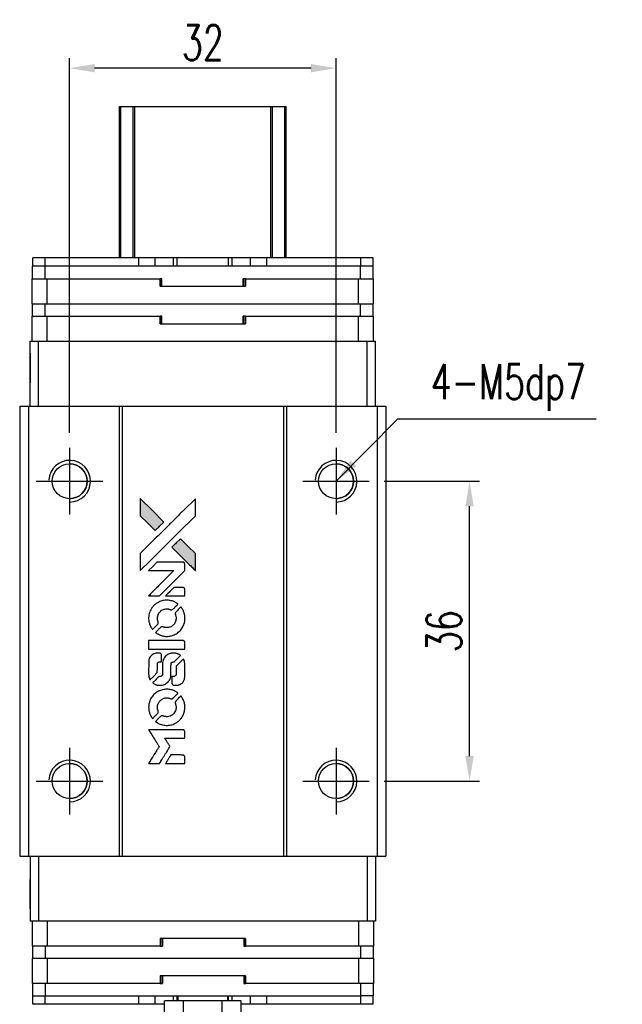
# Model space of a CAD drawing. Header units: millimetres. Extents: x 16 to 294, y -38 to 207.
# Tile 2 of 3: x 35 to 107, y 89 to 207. Entities that reach past the tile are written whole.
import ezdxf

# ---------------------------------------------------------------- set-up
doc = ezdxf.new("R2010")
doc.units = ezdxf.units.MM
doc.header["$LTSCALE"] = 0.15
doc.layers.get('0').update_dxf_attribs({"linetype": 'CONTINUOUS'})
doc.layers.get('Defpoints').update_dxf_attribs({"linetype": 'CONTINUOUS'})
doc.layers.add('DIM', color=4, linetype='CONTINUOUS')
doc.styles.add('DIM-7', font='SIMPLEX.shx', dxfattribs={"width": 0.7, "bigfont": 'chineset.shx'})
doc.dimstyles.new('CNS', dxfattribs={"dimtxt": 3.5, "dimasz": 2.5, "dimexe": 1, "dimexo": 1.5, "dimgap": 0.09, "dimtad": 0, "dimdsep": 46, "dimtxsty": 'DIM-7', "dimcen": 0.09, "dimclrd": 4, "dimclre": 4, "dimclrt": 4, "dimadec": 0, "dimazin": 0, "dimtfac": 1, "dimtix": 1, "dimtmove": 2, "dimatfit": 3, "dimfxl": 1, "dimtvp": 0.971429, "dimtolj": 1, "dimarcsym": 0})

# ---------------------------------------------------------------- blocks, each defined once
blk = doc.blocks.new('*D206')
at = {"layer": 'Defpoints', "color": 0}
for p in [(76.92, 151.86), (88.96, 151.86), (76.92, 115.86)]:
    blk.add_point(p, dxfattribs=at)
at = {"layer": 'DIM', "color": 7, "lineweight": -2}
for p, q in [((78.72, 151.86), (90.16, 151.86)), ((88.96, 118.86), (88.96, 148.86)), ((78.72, 115.86), (90.16, 115.86))]:
    blk.add_line(p, q, dxfattribs=at)
at = {"layer": 'DIM', "color": 7}
for points in [[(88.46, 148.86), (89.46, 148.86), (88.96, 151.86)], [(88.46, 118.86), (89.46, 118.86), (88.96, 115.86)]]:
    blk.add_solid(points, dxfattribs=at)
at = {"layer": 'DIM', "color": 7, "insert": (85.9, 133.86), "char_height": 4.2, "attachment_point": 5, "rotation": 90, "style": 'DIM-7'}
blk.add_mtext('\\A1;36', dxfattribs=at)
blk = doc.blocks.new('A$C65c57811')
at = {"linetype": 'Continuous'}
h = blk.add_hatch(color=256, dxfattribs=at)
h.dxf.hatch_style = 1
h.paths.add_polyline_path([(0, 31.81), (0, 30.78), (0, 29.76), (0.89, 28.87, 0.000288), (1.23, 28.53, 0.000479), (1.52, 28.24, 0.000013), (1.79, 27.99, 0.197177), (1.79, 27.98, 0.197497), (1.79, 27.99, 0.00004), (1.94, 28.13, 0.000834), (2.11, 28.3, 0.000506), (2.3, 28.49), (2.81, 29), (1.41, 30.41)])
h.paths.add_polyline_path([(4.81, 27), (4.3, 26.49, 0.000476), (4.11, 26.29, 0.000789), (3.94, 26.13, 0.000035), (3.79, 25.98, 0.19758), (3.79, 25.97, 0.198396), (3.79, 25.97, 0.000019), (4, 25.77, 0.000582), (4.22, 25.54, 0.000351), (4.49, 25.27, 0.000108), (5.62, 24.15, 0.000692), (6.19, 23.58, 0.000077), (6.59, 23.19, 0.197527), (6.6, 23.18, 0.410181), (6.61, 23.19, 0.000493), (6.61, 23.4, 0.002424), (6.61, 23.69, 0.000529), (6.61, 24.19), (6.61, 25.2), (5.71, 26.1)])
for points in [[(0.89, 28.87, 0.000288), (1.23, 28.53, 0.000479), (1.52, 28.24, 0.000013), (1.79, 27.99, 0.197177), (1.79, 27.98, 0.197497), (1.79, 27.99, 0.00004), (1.94, 28.13, 0.000836), (2.11, 28.3, 0.000505), (2.3, 28.49), (2.81, 29), (1.41, 30.41), (0, 31.81), (0, 30.78), (0, 29.76)], [(1.24, 24.39, -0.000056), (1.85, 25.01, -0.000021), (2.72, 25.87, -0.000021), (3.66, 26.81, -0.000025), (4.54, 27.69), (6.61, 29.75), (6.61, 30.78), (6.61, 31.8), (5.22, 30.42, 0.000274), (4.55, 29.76, 0.000123), (3.68, 28.88, 0.000121), (2.75, 27.96, 0.000165), (1.92, 27.13), (0, 25.22), (0, 24.19), (0, 23.16)], [(4.49, 25.27, 0.000108), (5.62, 24.15, 0.000692), (6.19, 23.58, 0.000077), (6.59, 23.19, 0.197527), (6.6, 23.18, 0.410182), (6.61, 23.19, 0.000493), (6.61, 23.4, 0.002424), (6.61, 23.69, 0.000529), (6.61, 24.19), (6.61, 25.2), (5.71, 26.1), (4.81, 27), (4.3, 26.49, 0.000476), (4.11, 26.29, 0.000789), (3.94, 26.13, 0.000035), (3.79, 25.98, 0.19758), (3.79, 25.97, 0.198396), (3.79, 25.97, 0.000019), (4, 25.77, 0.000582), (4.22, 25.54, 0.000351)], [(1.64, 20.12), (2.3, 20.12), (3.82, 21.64), (5.34, 23.17), (5.34, 23.59, 0.0008), (5.33, 23.86, 0.010795), (5.33, 23.96, 0.030495), (5.32, 24.02, 0.080372), (5.31, 24.06, 0.03816), (5.29, 24.09, 0.041799), (5.26, 24.12, 0.042486), (5.23, 24.15, 0.042078), (5.19, 24.17, 0.099276), (5.14, 24.18, 0.003302), (4.93, 24.18, 0.002586), (4.56, 24.19, 0.000204), (3.57, 24.18), (2, 24.18), (1.49, 23.67), (0.99, 23.17), (2.5, 23.16), (4.02, 23.16), (2.52, 21.67, 0.000253), (1.94, 21.09, 0.000412), (1.45, 20.6, 0.000041), (1.02, 20.17, 0.041338), (1, 20.15), (0.98, 20.12)], [(4.19, 20.12), (5.34, 20.12), (5.34, 20.55), (5.33, 20.97), (5.3, 21.02, 0.03146), (5.29, 21.05, 0.026444), (5.27, 21.07, 0.026444), (5.25, 21.09, 0.031457), (5.22, 21.1), (5.17, 21.13), (4.61, 21.14), (4.04, 21.14), (3.54, 20.64, 0.000745), (3.35, 20.44, 0.001228), (3.19, 20.28, 0.000087), (3.05, 20.13, 0.195134), (3.04, 20.13, 0.412117), (3.05, 20.12, 0.000048), (3.38, 20.12, 0.00109), (3.75, 20.12, 0.000653)], [(1.01, 17.21, 0.023681), (1.04, 17.03, 0.022402), (1.09, 16.85, 0.021929), (1.15, 16.67, 0.020503), (1.23, 16.49, 0.013745), (1.28, 16.39, 0.009767), (1.34, 16.28, 0.009658), (1.41, 16.18, 0.027804), (1.46, 16.12), (1.48, 16.09), (1.8, 16.41, 0.002053), (1.95, 16.56, 0.006738), (2.05, 16.67, 0.007826), (2.11, 16.74, 0.063909), (2.14, 16.78, 0.061532), (2.16, 16.83, 0.068674), (2.16, 16.89, 0.052072), (2.15, 16.96, 0.019648), (2.12, 17.05, -0.018366), (2.09, 17.17, -0.0288), (2.07, 17.27, -0.029061), (2.06, 17.37, -0.019155), (2.06, 17.49, -0.053809), (2.09, 17.74, -0.058833), (2.18, 17.98, -0.058566), (2.33, 18.18, -0.052525), (2.52, 18.36, -0.044733), (2.68, 18.46, -0.040573), (2.86, 18.53, -0.041123), (3.05, 18.57, -0.04951), (3.24, 18.58, -0.017369), (3.32, 18.57, -0.024255), (3.4, 18.56, -0.023787), (3.47, 18.53, -0.015798), (3.55, 18.5, 0.010631), (3.61, 18.48, 0.033653), (3.64, 18.47, 0.037806), (3.68, 18.47, 0.016307), (3.73, 18.47, 0.068179), (3.82, 18.48, 0.095747), (3.89, 18.52, 0.033418), (3.99, 18.6, 0.002133), (4.26, 18.88, 0.001452), (4.41, 19.03, 0.012393), (4.48, 19.1, 0.020479), (4.51, 19.15, 0.344362), (4.51, 19.16, 0.074287), (4.47, 19.2, 0.005454), (4.35, 19.27, 0.008391), (4.23, 19.35, 0.017097), (4.13, 19.4, 0.027375), (3.93, 19.49, 0.02835), (3.71, 19.55, 0.027723), (3.49, 19.59, 0.023913), (3.26, 19.61, 0.027047), (2.97, 19.6, 0.031685), (2.71, 19.56, 0.032425), (2.45, 19.49, 0.031013), (2.21, 19.39, 0.037914), (1.91, 19.22, 0.040153), (1.66, 19, 0.039834), (1.44, 18.75, 0.036173), (1.25, 18.46, 0.040752), (1.13, 18.17, 0.035885), (1.04, 17.86, 0.035491), (1, 17.53, 0.037615)], [(1.9, 15.69, 0.018008), (1.99, 15.63, 0.009842), (2.11, 15.56, 0.009807), (2.23, 15.49, 0.015716), (2.34, 15.44, 0.048467), (2.73, 15.32, 0.045841), (3.14, 15.27, 0.046006), (3.55, 15.3, 0.049638), (3.94, 15.4, 0.064819), (4.45, 15.67, 0.06695), (4.86, 16.06, 0.066691), (5.16, 16.54, 0.063505), (5.33, 17.09, 0.03135), (5.34, 17.23, 0.010439), (5.34, 17.44, 0.010391), (5.34, 17.65, 0.032408), (5.33, 17.79, 0.015696), (5.29, 17.95, 0.018095), (5.25, 18.11, 0.018551), (5.2, 18.25, 0.018352), (5.13, 18.4, 0.015568), (5.08, 18.49, 0.009832), (5.02, 18.6, 0.009795), (4.95, 18.7, 0.023727), (4.9, 18.77), (4.88, 18.8), (4.56, 18.48, 0.001528), (4.38, 18.31, 0.010022), (4.3, 18.22, 0.019586), (4.25, 18.16, 0.061865), (4.22, 18.11, 0.055054), (4.2, 18.05, 0.061607), (4.19, 17.98, 0.048725), (4.21, 17.9, 0.020221), (4.23, 17.8, -0.017722), (4.27, 17.69, -0.02685), (4.29, 17.59, -0.02759), (4.3, 17.49, -0.020233), (4.29, 17.38, -0.04793), (4.26, 17.17, -0.048386), (4.19, 16.98, -0.047866), (4.09, 16.79, -0.044964), (3.95, 16.63, -0.04333), (3.78, 16.49, -0.050921), (3.59, 16.39, -0.051473), (3.4, 16.34, -0.0459), (3.19, 16.32, -0.019014), (3.08, 16.32, -0.024114), (2.99, 16.33, -0.025081), (2.9, 16.35, -0.023892), (2.81, 16.38, 0.008624), (2.74, 16.41, 0.026486), (2.69, 16.42, 0.035074), (2.65, 16.43, 0.02756), (2.61, 16.43, 0.087163), (2.53, 16.42, 0.073291), (2.47, 16.38, 0.028074), (2.37, 16.29, 0.002594), (2.14, 16.07), (1.82, 15.74)], [(3.17, 13.75), (5.33, 13.75), (5.33, 14.18), (5.33, 14.6), (5.31, 14.65, 0.071429), (5.28, 14.7, 0.054799), (5.23, 14.73, 0.053585), (5.18, 14.76, 0.060698), (5.13, 14.77, 0.033975), (5.04, 14.78, 0.000112), (3.94, 14.78, 0.000726), (2.86, 14.78, 0.001084), (1.92, 14.77), (1, 14.77), (1, 14.26), (1, 13.75)], [(1.01, 10.58, 0.018538), (1.02, 10.51, 0.010695), (1.03, 10.44, 0.01068), (1.05, 10.36, 0.017678), (1.07, 10.29, 0.013849), (1.1, 10.22, 0.011814), (1.13, 10.15, 0.004513), (1.16, 10.08, 0.290035), (1.17, 10.07, 0.196418), (1.18, 10.07, 0.000124), (1.3, 10.2, 0.001477), (1.44, 10.34, 0.000898), (1.61, 10.5), (2.04, 10.93), (2.05, 11.47, -0.001471), (2.05, 11.88, -0.028714), (2.06, 12.01, -0.097073), (2.08, 12.08, -0.084199), (2.13, 12.14, -0.042698), (2.17, 12.17, -0.053912), (2.21, 12.19, -0.051004), (2.25, 12.2, -0.032967), (2.31, 12.2, 0.00807), (2.34, 12.2, 0.003023), (2.37, 12.2, 0.002994), (2.42, 12.21, 0.003629), (2.46, 12.21), (2.55, 12.22), (2.55, 12.63, 0.001618), (2.55, 12.83, 0.005206), (2.55, 12.96, 0.00535), (2.54, 13.05, 0.060675), (2.54, 13.09, 0.048484), (2.53, 13.11, 0.02389), (2.51, 13.13, 0.022812), (2.5, 13.15, 0.02462), (2.48, 13.17, 0.061781), (2.43, 13.22, 0.080179), (2.37, 13.24, 0.048561), (2.29, 13.25, 0.010021), (2.14, 13.25, 0.016602), (1.95, 13.25, 0.031409), (1.8, 13.23, 0.036474), (1.66, 13.19, 0.03439), (1.53, 13.13, 0.065928), (1.33, 12.99, 0.069066), (1.17, 12.8, 0.065697), (1.06, 12.57, 0.051559), (1.01, 12.3, 0.020904), (1.01, 12.15, 0.000451), (1, 11.44, 0.000419), (1, 10.72, 0.022759)], [(1.57, 9.63, 0.023289), (1.67, 9.57, 0.026845), (1.78, 9.51, 0.026047), (1.89, 9.47, 0.019751), (2.02, 9.43, 0.013249), (2.09, 9.42, 0.025169), (2.15, 9.41, 0.016532), (2.22, 9.41, 0.002937), (2.36, 9.41, 0.003317), (2.48, 9.41, 0.011808), (2.56, 9.41, 0.01777), (2.62, 9.42, 0.021476), (2.67, 9.43, 0.04325), (2.9, 9.5, 0.045753), (3.11, 9.61, 0.04649), (3.29, 9.75, 0.047672), (3.44, 9.93, 0.025315), (3.49, 10, 0.015208), (3.54, 10.09, 0.01512), (3.59, 10.19, 0.022488), (3.62, 10.28, 0.027857), (3.66, 10.42, 0.034138), (3.67, 10.55, 0.014286), (3.68, 10.75, 0.00124), (3.68, 11.25, -0.00103), (3.68, 11.56, -0.002552), (3.68, 11.79, -0.001594), (3.69, 11.97, -0.047676), (3.69, 12.01, -0.085307), (3.72, 12.09, -0.097789), (3.77, 12.14, -0.085947), (3.85, 12.18, -0.051339), (3.95, 12.2, 0.014634), (3.99, 12.2, 0.015028), (4.02, 12.21, 0.014927), (4.05, 12.22, 0.059415), (4.07, 12.22, 0.070595), (4.1, 12.25, 0.00028), (4.46, 12.61, 0.000111), (4.84, 12.98, 0.200239), (4.84, 12.99, 0.268906), (4.84, 13, 0.001866), (4.75, 13.05, 0.007532), (4.66, 13.1, 0.017818), (4.6, 13.13, 0.013256), (4.52, 13.16, 0.011636), (4.45, 13.19, 0.011528), (4.37, 13.21, 0.012303), (4.29, 13.23, 0.0423), (4.16, 13.25, 0.013657), (3.98, 13.25, 0.013857), (3.79, 13.24, 0.037428), (3.66, 13.23, 0.014927), (3.58, 13.2, 0.0122), (3.49, 13.18, 0.012518), (3.4, 13.15, 0.023062), (3.33, 13.12, 0.065961), (3.09, 12.95, 0.06055), (2.89, 12.72, 0.059676), (2.74, 12.45, 0.060497), (2.67, 12.15, 0.025683), (2.67, 12.09, 0.001528), (2.66, 11.9, 0.002124), (2.66, 11.65, 0.001173), (2.66, 11.36, -0.000809), (2.66, 10.84, -0.017164), (2.65, 10.68, -0.063931), (2.64, 10.6, -0.108429), (2.6, 10.54, -0.052941), (2.56, 10.51, -0.063675), (2.52, 10.49, -0.050562), (2.46, 10.47, -0.020337), (2.39, 10.46, 0.009897), (2.34, 10.46, 0.016482), (2.3, 10.45, 0.019019), (2.27, 10.45, 0.06043), (2.25, 10.44, 0.076267), (2.2, 10.41, 0.00054), (1.87, 10.07, 0.000307), (1.52, 9.72, 0.142594), (1.51, 9.69, 0.232419), (1.51, 9.68, 0.022995), (1.53, 9.67, 0.024627), (1.54, 9.65, 0.015407)], [(3.81, 9.57, 0.065483), (3.84, 9.52, 0.053271), (3.87, 9.48, 0.052018), (3.92, 9.44, 0.0556), (3.98, 9.42, 0.036839), (4.01, 9.41, 0.026922), (4.05, 9.4, 0.016905), (4.11, 9.4, 0.004317), (4.2, 9.4, 0.016369), (4.38, 9.4, 0.029936), (4.53, 9.42, 0.03418), (4.67, 9.46, 0.031327), (4.8, 9.51, 0.046935), (4.96, 9.61, 0.054053), (5.09, 9.73, 0.053701), (5.19, 9.88, 0.045364), (5.27, 10.06, 0.032479), (5.31, 10.21, 0.03386), (5.33, 10.37, 0.013578), (5.34, 10.61, 0.001155), (5.34, 11.25, 0.000413), (5.33, 11.79, 0.005008), (5.33, 12, 0.013199), (5.32, 12.12, 0.033956), (5.31, 12.2, 0.013909), (5.29, 12.29, 0.010864), (5.26, 12.39, 0.010938), (5.23, 12.47, 0.028702), (5.2, 12.53), (5.18, 12.58), (4.74, 12.14), (4.3, 11.7), (4.3, 11.19, -0.001504), (4.3, 10.97, -0.00328), (4.29, 10.81, -0.001901), (4.29, 10.67, -0.061333), (4.29, 10.64, -0.063621), (4.27, 10.6, -0.048633), (4.24, 10.56, -0.046769), (4.2, 10.52, -0.047961), (4.15, 10.49, -0.02678), (4.11, 10.47, -0.050957), (4.08, 10.46, -0.029398), (4.04, 10.46, -0.00401), (3.94, 10.46), (3.79, 10.45), (3.79, 10.04, 0.001061), (3.79, 9.79, 0.009147), (3.8, 9.69, 0.020721), (3.8, 9.62, 0.051619)], [(1.01, 6.53, 0.024131), (1.04, 6.34, 0.022344), (1.09, 6.15, 0.021883), (1.15, 5.97, 0.020884), (1.23, 5.78, 0.010669), (1.29, 5.68, 0.010389), (1.35, 5.58, 0.010913), (1.41, 5.49, 0.022227), (1.46, 5.42), (1.48, 5.39), (1.8, 5.72, 0.002452), (1.92, 5.85, 0.003628), (2.03, 5.96, 0.001662), (2.12, 6.06, 0.070159), (2.14, 6.09, 0.047671), (2.15, 6.1, 0.018624), (2.15, 6.13, 0.017921), (2.16, 6.16, 0.018804), (2.16, 6.19, 0.018255), (2.16, 6.23, 0.041312), (2.16, 6.26, 0.037164), (2.15, 6.3, 0.012342), (2.13, 6.34, -0.015101), (2.09, 6.45, -0.035998), (2.07, 6.54, -0.033244), (2.06, 6.63, -0.011249), (2.06, 6.76, -0.004059), (2.06, 6.87, -0.019693), (2.06, 6.93, -0.027943), (2.07, 6.98, -0.014411), (2.09, 7.04, -0.033089), (2.14, 7.19, -0.033887), (2.21, 7.32, -0.034021), (2.29, 7.45, -0.033942), (2.4, 7.56, -0.02816), (2.51, 7.67, -0.035032), (2.63, 7.75, -0.035269), (2.76, 7.81, -0.029196), (2.91, 7.86, -0.037862), (3.08, 7.89, -0.043657), (3.24, 7.89, -0.043064), (3.4, 7.86, -0.035184), (3.57, 7.81, 0.033699), (3.65, 7.78, 0.052815), (3.72, 7.77, 0.059167), (3.79, 7.78, 0.058972), (3.85, 7.8, 0.059208), (3.9, 7.83, 0.021125), (3.96, 7.88, 0.008691), (4.06, 7.98, 0.000851), (4.3, 8.23, 0.001873), (4.42, 8.35, 0.013884), (4.48, 8.41, 0.022355), (4.51, 8.45, 0.341453), (4.51, 8.47, 0.073011), (4.48, 8.5, 0.004587), (4.36, 8.57, 0.00748), (4.24, 8.65, 0.016837), (4.15, 8.7, 0.028606), (3.92, 8.8, 0.031352), (3.69, 8.87, 0.031004), (3.45, 8.91, 0.0268), (3.2, 8.92, 0.026698), (2.93, 8.91, 0.03002), (2.68, 8.86, 0.030357), (2.43, 8.79, 0.028554), (2.19, 8.69, 0.062944), (1.74, 8.39, 0.062206), (1.38, 7.99, 0.062448), (1.13, 7.51, 0.064355), (1.01, 7, 0.017377), (1.01, 6.89, 0.008369), (1, 6.76, 0.008367), (1.01, 6.63, 0.01757)], [(1.89, 5, 0.064158), (2.4, 4.73, 0.06356), (2.95, 4.6, 0.064004), (3.52, 4.61, 0.066747), (4.06, 4.76, 0.04321), (4.39, 4.95, 0.044737), (4.69, 5.18, 0.044901), (4.94, 5.47, 0.044184), (5.13, 5.8, 0.026293), (5.23, 6.04, 0.033344), (5.3, 6.28, 0.033227), (5.34, 6.53, 0.025815), (5.35, 6.8, 0.023119), (5.33, 7.06, 0.031044), (5.29, 7.29, 0.031337), (5.22, 7.51, 0.024258), (5.11, 7.75, 0.015622), (5.07, 7.83, 0.008495), (5.01, 7.92, 0.008415), (4.95, 8.02, 0.020814), (4.9, 8.08), (4.88, 8.11), (4.56, 7.8, 0.002843), (4.33, 7.57, 0.033917), (4.25, 7.47, 0.087906), (4.21, 7.4, 0.073302), (4.2, 7.31, 0.022047), (4.2, 7.27, 0.026465), (4.2, 7.23, 0.022233), (4.21, 7.19, 0.009985), (4.23, 7.13, -0.039011), (4.28, 6.93, -0.044398), (4.3, 6.74, -0.045096), (4.28, 6.54, -0.04265), (4.22, 6.35, -0.071154), (4.07, 6.08, -0.068827), (3.85, 5.86, -0.068713), (3.58, 5.7, -0.070507), (3.28, 5.63, -0.028605), (3.15, 5.63, -0.031418), (3.03, 5.64, -0.031044), (2.9, 5.66, -0.02668), (2.78, 5.71, 0.038913), (2.7, 5.73, 0.043732), (2.63, 5.74, 0.047754), (2.56, 5.74, 0.075756), (2.5, 5.72, 0.07294), (2.47, 5.7, 0.003456), (2.39, 5.62, 0.005023), (2.28, 5.52, 0.002422), (2.14, 5.38, 0.000819), (2.02, 5.26, 0.001349), (1.91, 5.15, 0.0001), (1.82, 5.06, 0.205335), (1.82, 5.06, 0.219821), (1.82, 5.05, 0.002494), (1.84, 5.04, 0.007089), (1.87, 5.02, 0.004494)], [(1.65, 0), (2.3, 0), (2.41, 0.18, -0.000297), (2.48, 0.29, -0.000037), (2.63, 0.53, -0.000043), (2.8, 0.81, -0.000036), (2.99, 1.12, 0.000044), (3.17, 1.41, 0.000063), (3.33, 1.68, 0.000035), (3.47, 1.9, 0.0009), (3.5, 1.96), (3.56, 2.05), (3.49, 2.16, 0.001175), (3.45, 2.23, 0.000208), (3.37, 2.35, 0.000225), (3.28, 2.5, 0.000203), (3.18, 2.65, -0.000711), (3.1, 2.79, -0.001119), (3.02, 2.92, -0.000263), (2.95, 3.02, -0.04589), (2.95, 3.04, -0.519312), (2.95, 3.05, -0.001914), (3.13, 3.05, -0.003124), (3.42, 3.05, -0.000285), (4.14, 3.05), (5.34, 3.05), (5.34, 3.47, 0.001727), (5.34, 3.77, 0.025279), (5.33, 3.88, 0.073886), (5.32, 3.94, 0.07426), (5.28, 3.99, 0.03264), (5.27, 4.01, 0.01784), (5.25, 4.02, 0.017712), (5.23, 4.04, 0.026854), (5.21, 4.05), (5.17, 4.07), (3.08, 4.07), (0.99, 4.07), (1, 4.05, -0.004595), (1.01, 4.04, -0.00016), (1.05, 3.97, -0.000298), (1.1, 3.9, -0.000208), (1.15, 3.81, 0.000986), (1.31, 3.56, 0.00025), (1.56, 3.16, 0.000268), (1.83, 2.73, 0.000436), (2.06, 2.36, -0.002932), (2.14, 2.24, -0.004718), (2.2, 2.14, -0.001113), (2.25, 2.05, -0.227179), (2.25, 2.04, -0.045982), (2.25, 2.03, -0.000145), (2.17, 1.91, -0.000825), (2.09, 1.77, -0.000517), (1.99, 1.61, 0.000056), (1.64, 1.05, 0.000289), (1.45, 0.75, 0.000481), (1.31, 0.52, 0.000418), (1.17, 0.28), (0.99, 0)], [(4.19, 0), (5.34, 0), (5.34, 0.42, 0.000842), (5.34, 0.69, 0.010591), (5.34, 0.79, 0.028995), (5.33, 0.84, 0.069543), (5.32, 0.88, 0.051063), (5.3, 0.92, 0.039932), (5.26, 0.96, 0.039414), (5.23, 0.99, 0.045845), (5.19, 1.01, 0.094811), (5.15, 1.02, 0.007124), (5.03, 1.02, 0.004713), (4.84, 1.03, 0.000534), (4.4, 1.03), (3.66, 1.03), (3.59, 0.92, 0.000828), (3.4, 0.61, 0.000879), (3.22, 0.31, 0.000048), (3.04, 0.01, 0.137596), (3.03, 0, 0.413028), (3.04, 0, 0.000016), (3.37, 0, 0.000623), (3.74, 0, 0.000374)]]:
    blk.add_lwpolyline(points, format="xyb", close=True)
blk = doc.blocks.new('*D207')
at = {"layer": 'Defpoints', "color": 0, "linetype": 'Continuous'}
for p in [(40.92, 201.45), (40.92, 155.86), (72.92, 155.86)]:
    blk.add_point(p, dxfattribs=at)
at = {"layer": 'DIM', "color": 7, "linetype": 'Continuous', "lineweight": -2}
for p, q in [((40.92, 157.66), (40.92, 202.65)), ((72.92, 157.66), (72.92, 202.65))]:
    blk.add_line(p, q, dxfattribs=at)
at = {"layer": 'DIM', "color": 0, "linetype": 'Continuous', "lineweight": -2}
blk.add_line((69.92, 201.45), (43.92, 201.45), dxfattribs=at)
at = {"layer": 'DIM', "color": 0, "linetype": 'Continuous'}
for points in [[(43.92, 201.95), (43.92, 200.95), (40.92, 201.45)], [(69.92, 201.95), (69.92, 200.95), (72.92, 201.45)]]:
    blk.add_solid(points, dxfattribs=at)
at = {"layer": 'DIM', "color": 7, "linetype": 'Continuous', "insert": (56.92, 204.51), "char_height": 4.2, "attachment_point": 5, "style": 'DIM-7'}
blk.add_mtext('\\A1;32', dxfattribs=at)

msp = doc.modelspace()

# ---------------------------------------------------------------- linework, layer by layer
at = {"color": 7, "linetype": 'Continuous', "lineweight": 25}
for p, q in [((46.921, 178.664), (46.921, 196.864)), ((46.921, 178.664), (46.921, 196.864)), ((46.921, 178.664), (46.921, 196.864)), ((46.921, 196.864), (46.921, 178.664)), ((47.088, 178.664), (47.088, 196.864)), ((48.568, 178.664), (48.568, 196.864)), ((48.765, 196.864), (65.077, 196.864)), ((48.765, 178.664), (48.765, 196.864)), ((65.077, 178.664), (65.077, 196.864)), ((65.275, 178.664), (65.275, 196.864)), ((66.755, 178.664), (66.755, 196.864)), ((66.921, 178.664), (66.921, 196.864)), ((36.501, 177.664), (36.501, 178.664)), ((38.001, 178.664), (36.501, 178.664)), ((36.501, 177.664), (36.501, 178.664)), ((36.501, 178.664), (36.501, 178.664)), ((38.001, 177.664), (38.001, 178.664)), ((49.231, 178.664), (38.001, 178.664)), ((49.231, 177.664), (49.231, 178.664)), ((51.181, 178.664), (49.231, 178.664)), ((51.181, 177.664), (51.181, 178.664)), ((53.399, 178.664), (51.181, 178.664)), ((53.399, 177.664), (53.399, 178.664)), ((53.857, 178.664), (53.399, 178.664)), ((53.857, 177.664), (53.857, 178.664)), ((59.986, 178.664), (53.857, 178.664)), ((59.986, 177.664), (59.986, 178.664)), ((60.443, 178.664), (59.986, 178.664)), ((60.443, 177.664), (60.443, 178.664)), ((62.661, 178.664), (60.443, 178.664)), ((62.661, 177.664), (62.661, 178.664)), ((64.611, 178.664), (62.661, 178.664)), ((64.611, 177.664), (64.611, 178.664)), ((64.611, 177.664), (64.611, 178.664)), ((75.901, 178.664), (64.611, 178.664)), ((75.901, 177.664), (75.901, 178.664)), ((77.401, 178.664), (75.901, 178.664)), ((77.401, 177.664), (77.401, 178.664)), ((36.471, 176.164), (36.471, 177.664)), ((37.971, 177.664), (36.471, 177.664)), ((36.471, 176.164), (36.471, 177.664)), ((36.471, 177.664), (36.471, 177.664)), ((37.971, 176.164), (37.971, 177.664)), ((75.871, 177.664), (37.971, 177.664)), ((75.871, 176.164), (75.871, 177.664)), ((75.896, 177.664), (75.871, 177.664)), ((75.901, 177.664), (75.896, 177.664)), ((77.401, 177.664), (75.901, 177.664)), ((77.371, 176.164), (77.371, 177.664)), ((36.421, 173.164), (36.421, 176.164)), ((36.421, 176.164), (38.221, 176.164)), ((36.421, 175.264), (36.421, 176.164)), ((36.421, 173.164), (36.421, 176.164)), ((36.421, 175.264), (36.421, 176.164)), ((36.421, 176.164), (36.421, 176.164)), ((36.421, 176.164), (36.421, 176.164)), ((36.421, 176.164), (36.421, 176.164)), ((38.221, 173.164), (38.221, 176.164)), ((38.221, 176.164), (51.778, 176.164)), ((51.778, 175.264), (51.778, 176.164)), ((51.998, 176.164), (51.778, 176.164)), ((51.96, 175.264), (51.96, 176.164)), ((51.998, 175.264), (51.998, 176.164)), ((51.998, 175.264), (51.998, 176.164)), ((51.998, 176.164), (51.998, 176.164)), ((62.064, 176.164), (61.784, 176.164)), ((61.784, 175.264), (61.784, 176.164)), ((61.848, 175.264), (61.848, 176.164)), ((62.064, 175.264), (62.064, 176.164)), ((62.064, 176.164), (75.621, 176.164)), ((62.064, 176.164), (62.064, 175.264)), ((62.064, 176.164), (62.064, 176.164)), ((62.064, 175.264), (62.064, 176.164)), ((62.064, 176.164), (62.064, 175.264)), ((75.621, 173.164), (75.621, 176.164)), ((75.621, 176.164), (77.421, 176.164)), ((77.421, 173.164), (77.421, 176.164)), ((36.421, 175.264), (36.421, 175.264)), ((51.778, 175.264), (62.064, 175.264)), ((62.064, 175.264), (62.064, 175.264)), ((36.421, 173.164), (38.221, 173.164)), ((36.421, 173.164), (36.421, 173.164)), ((36.471, 171.664), (36.471, 173.164)), ((36.471, 171.664), (36.471, 173.164)), ((37.971, 171.664), (37.971, 173.164)), ((38.221, 173.164), (75.621, 173.164)), ((75.621, 173.164), (77.421, 173.164)), ((75.871, 171.664), (75.871, 173.164)), ((77.371, 171.664), (77.371, 173.164)), ((36.421, 168.664), (36.421, 171.664)), ((36.421, 171.664), (38.221, 171.664)), ((36.421, 170.764), (36.421, 171.664)), ((36.421, 168.664), (36.421, 171.664)), ((36.421, 170.764), (36.421, 171.664)), ((36.421, 171.664), (36.421, 171.664)), ((36.421, 171.664), (36.421, 171.664)), ((36.421, 171.664), (36.421, 171.664)), ((38.221, 168.664), (38.221, 171.664)), ((38.221, 171.664), (51.778, 171.664)), ((51.778, 170.764), (51.778, 171.664)), ((51.998, 171.664), (51.778, 171.664)), ((51.96, 170.764), (51.96, 171.664)), ((51.998, 170.764), (51.998, 171.664)), ((51.998, 170.764), (51.998, 171.664)), ((51.998, 171.664), (51.998, 171.664)), ((62.064, 171.664), (61.784, 171.664)), ((61.784, 170.764), (61.784, 171.664)), ((61.848, 170.764), (61.848, 171.664)), ((62.064, 170.764), (62.064, 171.664)), ((62.064, 171.664), (75.621, 171.664)), ((62.064, 171.664), (62.064, 170.764)), ((62.064, 171.664), (62.064, 171.664)), ((62.064, 170.764), (62.064, 171.664)), ((62.064, 171.664), (62.064, 170.764)), ((75.621, 168.664), (75.621, 171.664)), ((75.621, 171.664), (77.421, 171.664)), ((77.421, 168.664), (77.421, 171.664)), ((36.421, 170.764), (36.421, 170.764)), ((51.778, 170.764), (62.064, 170.764)), ((62.064, 170.764), (62.064, 170.764)), ((36.171, 160.864), (36.171, 168.664)), ((36.171, 168.664), (37.171, 168.664)), ((36.171, 160.864), (36.171, 168.664)), ((36.171, 168.664), (36.171, 168.664)), ((37.171, 160.864), (37.171, 168.664)), ((37.171, 168.664), (76.671, 168.664)), ((76.671, 160.864), (76.671, 168.664)), ((76.671, 168.664), (77.671, 168.664)), ((77.671, 160.864), (77.671, 168.664)), ((34.921, 160.864), (34.921, 106.864)), ((34.921, 160.864), (35.971, 160.864)), ((34.921, 160.864), (34.921, 106.864)), ((34.921, 160.864), (34.921, 160.864)), ((35.971, 160.864), (35.971, 106.864)), ((35.971, 160.864), (46.871, 160.864)), ((46.871, 160.864), (46.871, 106.864)), ((46.871, 160.864), (47.221, 160.864)), ((47.221, 160.864), (47.221, 106.864)), ((47.221, 160.864), (66.621, 160.864)), ((66.621, 160.864), (66.621, 106.864)), ((66.621, 160.864), (66.971, 160.864)), ((66.971, 160.864), (66.971, 106.864)), ((66.971, 160.864), (77.871, 160.864)), ((77.871, 160.864), (77.871, 106.864)), ((77.871, 160.864), (78.921, 160.864)), ((78.921, 160.864), (78.921, 106.864)), ((34.921, 106.864), (35.971, 106.864)), ((34.921, 106.864), (34.921, 106.864)), ((34.921, 106.864), (34.921, 106.864)), ((35.971, 106.864), (46.871, 106.864)), ((36.171, 106.864), (36.171, 99.064)), ((36.171, 106.864), (36.171, 99.064)), ((37.171, 106.864), (37.171, 99.064)), ((46.871, 106.864), (47.221, 106.864)), ((47.221, 106.864), (66.621, 106.864)), ((66.621, 106.864), (66.971, 106.864)), ((66.971, 106.864), (77.871, 106.864)), ((76.671, 106.864), (76.671, 99.064)), ((77.671, 106.864), (77.671, 99.064)), ((77.871, 106.864), (78.921, 106.864)), ((37.171, 99.064), (36.171, 99.064)), ((36.171, 99.064), (36.171, 99.064)), ((36.421, 99.064), (36.421, 96.064)), ((36.421, 99.064), (36.421, 96.064)), ((76.671, 99.064), (37.171, 99.064)), ((38.221, 99.064), (38.221, 96.064)), ((75.621, 99.064), (75.621, 96.064)), ((77.671, 99.064), (76.671, 99.064)), ((77.421, 99.064), (77.421, 96.064)), ((36.421, 96.964), (36.421, 96.064)), ((36.421, 96.964), (36.421, 96.064)), ((36.421, 96.964), (36.421, 96.964)), ((51.778, 96.964), (51.778, 96.064)), ((62.064, 96.964), (51.778, 96.964)), ((51.994, 96.964), (51.994, 96.064)), ((52.058, 96.964), (52.058, 96.064)), ((52.058, 96.964), (52.058, 96.064)), ((61.844, 96.964), (61.844, 96.064)), ((61.883, 96.964), (61.883, 96.064)), ((62.064, 96.964), (62.064, 96.064)), ((62.064, 96.964), (62.064, 96.064)), ((62.064, 96.964), (62.064, 96.964)), ((62.064, 96.064), (62.064, 96.964)), ((62.064, 96.064), (62.064, 96.964)), ((38.221, 96.064), (36.421, 96.064)), ((36.421, 96.064), (36.421, 96.064)), ((36.421, 96.064), (36.421, 96.064)), ((36.421, 96.064), (36.421, 96.064)), ((36.471, 96.064), (36.471, 94.564)), ((36.471, 96.064), (36.471, 94.564)), ((37.971, 96.064), (37.971, 94.564)), ((51.778, 96.064), (38.221, 96.064)), ((51.778, 96.064), (52.058, 96.064)), ((52.058, 96.064), (52.058, 96.064)), ((61.844, 96.064), (62.064, 96.064)), ((75.621, 96.064), (62.064, 96.064)), ((62.064, 96.064), (62.064, 96.064)), ((77.421, 96.064), (75.621, 96.064)), ((75.871, 96.064), (75.871, 94.564)), ((77.371, 96.064), (77.371, 94.564)), ((36.421, 94.564), (36.421, 91.564)), ((38.221, 94.564), (36.421, 94.564)), ((36.421, 94.564), (36.421, 91.564)), ((36.421, 94.564), (36.421, 94.564)), ((38.221, 94.564), (38.221, 91.564)), ((75.621, 94.564), (38.221, 94.564)), ((75.621, 94.564), (75.621, 91.564)), ((77.421, 94.564), (75.621, 94.564)), ((77.421, 94.564), (77.421, 91.564)), ((36.421, 92.464), (36.421, 91.564)), ((36.421, 92.464), (36.421, 91.564)), ((36.421, 92.464), (36.421, 92.464)), ((51.778, 92.464), (51.778, 91.564)), ((62.064, 92.464), (51.778, 92.464)), ((51.994, 92.464), (51.994, 91.564)), ((52.058, 92.464), (52.058, 91.564)), ((52.058, 92.464), (52.058, 91.564)), ((61.844, 92.464), (61.844, 91.564)), ((61.883, 92.464), (61.883, 91.564)), ((62.064, 92.464), (62.064, 91.564)), ((62.064, 92.464), (62.064, 91.564)), ((62.064, 92.464), (62.064, 92.464)), ((62.064, 91.564), (62.064, 92.464)), ((62.064, 91.564), (62.064, 92.464)), ((38.221, 91.564), (36.421, 91.564)), ((36.421, 91.564), (36.421, 91.564)), ((36.421, 91.564), (36.421, 91.564)), ((36.421, 91.564), (36.421, 91.564)), ((36.471, 91.564), (36.471, 90.064)), ((36.471, 91.564), (36.471, 90.064)), ((37.971, 91.564), (37.971, 90.064)), ((51.778, 91.564), (38.221, 91.564)), ((51.778, 91.564), (52.058, 91.564)), ((52.058, 91.564), (52.058, 91.564)), ((61.844, 91.564), (62.064, 91.564)), ((75.621, 91.564), (62.064, 91.564)), ((62.064, 91.564), (62.064, 91.564)), ((77.421, 91.564), (75.621, 91.564)), ((75.871, 91.564), (75.871, 90.064)), ((77.371, 91.564), (77.371, 90.064)), ((36.471, 90.064), (37.971, 90.064)), ((36.471, 90.064), (36.471, 90.064)), ((36.501, 89.064), (36.501, 90.064)), ((36.501, 89.064), (36.501, 90.064)), ((37.971, 90.064), (75.871, 90.064)), ((38.001, 89.064), (38.001, 90.064)), ((49.231, 89.064), (49.231, 90.064)), ((51.181, 89.064), (51.181, 90.064)), ((53.399, 89.484), (53.399, 90.064)), ((53.857, 89.484), (53.857, 90.064)), ((53.921, 90.064), (53.921, 89.484)), ((59.921, 89.484), (59.921, 90.064)), ((59.986, 89.484), (59.986, 90.064)), ((60.443, 89.484), (60.443, 90.064)), ((62.661, 89.064), (62.661, 90.064)), ((64.611, 89.064), (64.611, 90.064)), ((64.611, 89.064), (64.611, 90.064)), ((75.871, 90.064), (75.896, 90.064)), ((75.901, 90.064), (75.896, 90.064)), ((75.901, 89.064), (75.901, 90.064)), ((77.401, 90.064), (75.901, 90.064)), ((77.401, 89.064), (77.401, 90.064)), ((38.001, 89.064), (36.501, 89.064)), ((36.501, 89.064), (36.501, 89.064)), ((49.231, 89.064), (38.001, 89.064)), ((51.181, 89.064), (49.231, 89.064)), ((52.303, 89.064), (51.181, 89.064)), ((52.303, 85.284), (52.303, 89.484)), ((54.612, 89.484), (52.303, 89.484)), ((54.612, 85.284), (54.612, 89.484)), ((59.231, 89.484), (54.612, 89.484)), ((59.231, 85.284), (59.231, 89.484)), ((61.54, 89.484), (59.231, 89.484)), ((61.54, 85.284), (61.54, 89.484)), ((62.661, 89.064), (61.54, 89.064)), ((64.611, 89.064), (62.661, 89.064)), ((75.901, 89.064), (64.611, 89.064)), ((64.611, 89.064), (64.611, 89.064)), ((77.401, 89.064), (75.901, 89.064))]:
    msp.add_line(p, q, dxfattribs=at)
for p, q in [((40.921, 155.864), (40.921, 147.864)), ((72.921, 155.864), (72.921, 147.864)), ((36.921, 151.864), (44.921, 151.864)), ((68.921, 151.864), (76.921, 151.864)), ((40.921, 119.864), (40.921, 111.864)), ((72.921, 119.864), (72.921, 111.864)), ((36.921, 115.864), (44.921, 115.864)), ((68.921, 115.864), (76.921, 115.864))]:
    msp.add_line(p, q)
at = {"color": 7, "linetype": 'Continuous', "lineweight": 25, "flags": 128}
for points in [[(36.171, 163.689), (36.171, 163.755), (36.171, 163.948), (36.171, 164.253), (36.171, 164.648), (36.171, 165.103), (36.171, 165.585), (36.171, 166.059), (36.171, 166.488), (36.171, 166.841), (36.171, 167.092), (36.171, 167.223), (36.171, 167.223), (36.171, 167.092), (36.171, 166.841), (36.171, 166.488), (36.171, 166.059), (36.171, 165.585), (36.171, 165.103), (36.171, 164.648), (36.171, 164.253), (36.171, 163.948), (36.171, 163.755), (36.171, 163.689)], [(36.171, 104.039), (36.171, 103.973), (36.171, 103.781), (36.171, 103.476), (36.171, 103.081), (36.171, 102.625), (36.171, 102.143), (36.171, 101.67), (36.171, 101.241), (36.171, 100.887), (36.171, 100.636), (36.171, 100.506), (36.171, 100.506), (36.171, 100.636), (36.171, 100.887), (36.171, 101.241), (36.171, 101.67), (36.171, 102.143), (36.171, 102.625), (36.171, 103.081), (36.171, 103.476), (36.171, 103.781), (36.171, 103.973), (36.171, 104.039)]]:
    msp.add_lwpolyline(points, dxfattribs=at)
at = {"color": 7, "linetype": 'Continuous', "lineweight": 25}
for centre in [(40.921, 151.864), (72.921, 151.864), (40.921, 115.864), (72.921, 115.864)]:
    msp.add_circle(centre, 2.1, dxfattribs=at)
for centre in [(40.921, 151.864), (72.921, 151.864), (40.921, 115.864), (72.921, 115.864)]:
    msp.add_arc(centre, 2.5, 270, 176.87428)
for centre, start, end in [((40.921, 151.864), 0, 90), ((72.921, 151.864), 0, 90), ((40.921, 151.864), 270, 0), ((72.921, 151.864), 270, 0), ((40.921, 115.864), 0, 90), ((72.921, 115.864), 0, 90), ((40.921, 115.864), 270, 0), ((72.921, 115.864), 270, 0)]:
    msp.add_arc(centre, 2.1, start, end, dxfattribs=at)
for points, knots in [([(46.921, 196.864), (46.921, 196.864), (46.937, 196.864), (47, 196.864), (47.045, 196.864), (47.088, 196.864)], [0, 0, 0, 0, 0.5, 0.5, 1, 1, 1, 1]), ([(47.088, 196.864), (47.262, 196.864), (47.44, 196.864), (47.778, 196.864), (47.937, 196.864), (48.21, 196.864), (48.323, 196.864), (48.489, 196.864), (48.542, 196.864), (48.568, 196.864)], [0, 0, 0, 0, 0.25, 0.25, 0.5, 0.5, 0.75, 0.75, 1, 1, 1, 1]), ([(48.568, 196.864), (48.574, 196.864), (48.597, 196.864), (48.672, 196.864), (48.722, 196.864), (48.765, 196.864)], [0, 0, 0, 0, 0.5, 0.5, 1, 1, 1, 1]), ([(65.077, 196.864), (65.121, 196.864), (65.17, 196.864), (65.245, 196.864), (65.269, 196.864), (65.275, 196.864)], [0, 0, 0, 0, 0.5, 0.5, 1, 1, 1, 1]), ([(65.275, 196.864), (65.301, 196.864), (65.354, 196.864), (65.52, 196.864), (65.633, 196.864), (65.905, 196.864), (66.065, 196.864), (66.403, 196.864), (66.581, 196.864), (66.755, 196.864)], [0, 0, 0, 0, 0.25, 0.25, 0.5, 0.5, 0.75, 0.75, 1, 1, 1, 1]), ([(66.755, 196.864), (66.797, 196.864), (66.843, 196.864), (66.906, 196.864), (66.921, 196.864), (66.921, 196.864)], [0, 0, 0, 0, 0.5, 0.5, 1, 1, 1, 1])]:
    msp.add_open_spline(points, degree=3, knots=knots, dxfattribs=at)

# ---------------------------------------------------------------- block references
msp.add_blockref('A$C65c57811', (49.414, 117.964))

# ---------------------------------------------------------------- texts
at = {"layer": 'DIM', "color": 0, "insert": (84.294, 160.328), "char_height": 4.2, "attachment_point": 7, "style": 'DIM-7'}
msp.add_mtext('4-M5dp7', dxfattribs=at)

# ---------------------------------------------------------------- dimensions: what is measured, and where the dimension line sits
at = {"layer": 'DIM', "color": 0, "linetype": 'Continuous'}
dim = msp.add_linear_dim(base=(40.921, 201.451), p1=(72.921, 155.864), p2=(40.921, 155.864), dimstyle='CNS', override={"dimscale": 1.2, "dimgap": 0.8, "dimtad": 1, "dimclrd": 0, "dimclre": 7, "dimclrt": 7, "dimadec": 2, "dimazin": 2, "dimtm": 1e-09, "dimtfac": 0.6, "dimtmove": 1, "dimarcsym": 1}, dxfattribs=at)
dim.commit()
dim.dimension.update_dxf_attribs({"geometry": '*D207', "text_midpoint": (56.921, 204.511)})
at = {"layer": 'DIM', "color": 0}
dim = msp.add_linear_dim(base=(88.96, 151.864), p1=(76.921, 115.864), p2=(76.921, 151.864), angle=90, dimstyle='CNS', override={"dimscale": 1.2, "dimgap": 0.8, "dimtad": 1, "dimclrd": 7, "dimclre": 7, "dimclrt": 7, "dimtmove": 1}, dxfattribs=at)
dim.commit()
dim.dimension.update_dxf_attribs({"geometry": '*D206', "text_midpoint": (85.9, 133.864)})

# ---------------------------------------------------------------- leaders
at = {"layer": 'DIM', "color": 0, "annotation_type": 0, "has_hookline": 1, "hookline_direction": 0, "text_width": 19.88}
msp.add_leader([(72.921, 151.864), (80.334, 159.368), (83.334, 159.368)], dimstyle='CNS', override={"dimscale": 1.2, "dimgap": 0.8, "dimtad": 1, "dimclrd": 7, "dimclre": 4, "dimtmove": 1}, dxfattribs=at)

doc.saveas('drawing.dxf')
